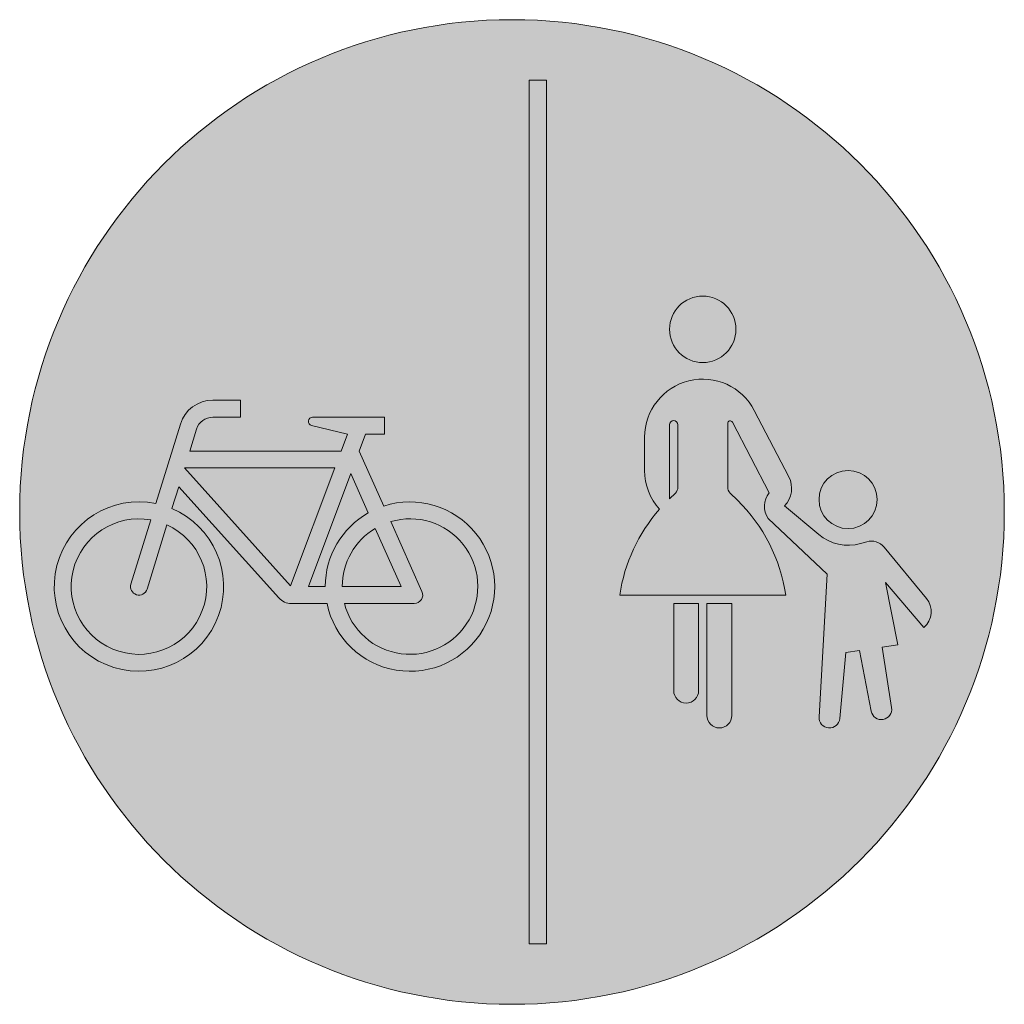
# Model space of a CAD drawing. Header units: metres. Extents: x -0.002 to 0.002, y -0.002 to 0.002.
import ezdxf

# ---------------------------------------------------------------- set-up
doc = ezdxf.new("R2010")
doc.units = ezdxf.units.M
doc.layers.add('VKZ_241-30_flf', color=5, linetype='Continuous', lineweight=0)
doc.layers.add('VKZ_241-30_sym', color=7, linetype='Continuous', lineweight=0)

msp = doc.modelspace()

# ---------------------------------------------------------------- hatches: boundary and pattern name
at = {"layer": 'VKZ_241-30_flf'}
h = msp.add_hatch(color=256, dxfattribs=at)
h.paths.add_polyline_path([(-0.002000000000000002, 5.551115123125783e-17, 1), (0.002000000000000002, 5.551115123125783e-17, 1)])
h.paths.add_polyline_path([(-0.001102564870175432, 0.0004541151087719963), (-0.001102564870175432, 0.000385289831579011), (-0.001215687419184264, 0.0003852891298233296, 0.3287759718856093), (-0.001281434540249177, 0.0003368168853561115), (-0.001309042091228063, 0.0002476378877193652), (-0.000694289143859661, 0.0002476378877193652), (-0.0006684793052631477, 0.0003164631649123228), (-0.0008140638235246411, 0.0003513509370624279, -0.8888080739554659), (-0.0008100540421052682, 0.0003852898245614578), (-0.0005175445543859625, 0.000385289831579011), (-0.0005175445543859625, 0.0003164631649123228), (-0.0005949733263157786, 0.0003164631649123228), (-0.0006207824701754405, 0.0002476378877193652), (-0.0005209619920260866, 2.421536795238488e-05, -2.622797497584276), (-0.0007514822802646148, -0.0003717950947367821), (-0.0008960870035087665, -0.0003717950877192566, -0.2124175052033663), (-0.0009472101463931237, -0.0003490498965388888), (-0.001354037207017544, 0.0001022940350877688), (-0.001381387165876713, 1.394397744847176e-05, -19.94976557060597), (-0.001447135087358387, 3.429775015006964e-05), (-0.00134718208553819, 0.000357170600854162, -0.3287776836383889), (-0.001215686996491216, 0.0004541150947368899)], flags=0)
h.paths.add_polyline_path([(7.017543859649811e-05, 0.001754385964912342), (0.0001403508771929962, 0.001754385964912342), (0.0001403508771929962, -0.001754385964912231), (7.017543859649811e-05, -0.001754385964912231)], flags=0)
h.paths.add_polyline_path([(0.0009099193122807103, 0.0007422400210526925, -0.9999999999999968), (0.000640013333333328, 0.0007422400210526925, -1)], flags=0)
h.paths.add_polyline_path([(0.0009843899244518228, 0.0004128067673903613), (0.00112465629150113, 0.00014335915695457, -0.3259249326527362), (0.001106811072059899, 2.541898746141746e-05), (0.001246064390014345, -9.150280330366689e-05, 0.2493293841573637), (0.001416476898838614, -0.0001277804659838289), (0.001441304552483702, -0.0001206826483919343, -0.2986396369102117), (0.001511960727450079, -0.0001426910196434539), (0.001511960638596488, -0.0001426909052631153), (0.001683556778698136, -0.0003512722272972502, -0.4083074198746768), (0.001673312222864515, -0.0004688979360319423), (0.001517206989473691, -0.0002867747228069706), (0.001567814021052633, -0.0005398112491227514), (0.001503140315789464, -0.0005493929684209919), (0.001541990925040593, -0.0007946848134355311, -0.9822761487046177), (0.001458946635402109, -0.0008093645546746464), (0.00141106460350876, -0.000563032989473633), (0.00135642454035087, -0.0005711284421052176), (0.001331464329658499, -0.0008389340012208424, -0.9821512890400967), (0.001247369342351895, -0.0008326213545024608), (0.001281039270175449, -0.000253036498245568), (0.00104084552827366, -2.585347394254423e-05, -0.3422282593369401), (0.001044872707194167, 7.742426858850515e-05), (0.0008952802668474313, 0.0003647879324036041, 0.784804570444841), (0.0008761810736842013, 0.0003601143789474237), (0.0008761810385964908, 0.0001012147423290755, 0.2011016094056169), (0.0008862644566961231, 7.715817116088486e-05), (0.0009162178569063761, 4.767526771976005e-05, -0.1625145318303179), (0.00111234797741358, -0.0003373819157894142), (0.0004375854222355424, -0.0003373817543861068, -0.1436149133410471), (0.0005991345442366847, 1.102687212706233e-05, -0.1848058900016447), (0.0005387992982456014, 0.000168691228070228), (0.0005387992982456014, 0.0003036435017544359, -0.7845861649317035)], flags=0)
h.paths.add_polyline_path([(0.0006568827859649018, -0.0003711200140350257), (0.0007580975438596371, -0.0003711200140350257), (0.0007580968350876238, -0.0007253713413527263, -0.9999990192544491), (0.0006568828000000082, -0.0007253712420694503)], flags=0)
h.paths.add_polyline_path([(0.0007918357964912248, -0.0003711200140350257), (0.000893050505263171, -0.0003711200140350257), (0.0008930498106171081, -0.0008265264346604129, -1.000588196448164), (0.0007918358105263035, -0.0008265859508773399)], flags=0)
h.paths.add_polyline_path([(0.001483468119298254, 5.060701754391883e-05, -0.9999999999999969), (0.001247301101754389, 5.060701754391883e-05, -1.000000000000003)], flags=0)
h.paths.add_polyline_path([(-0.0007200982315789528, 0.0001788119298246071), (-0.0008993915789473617, -0.0002993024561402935), (-0.001330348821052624, 0.0001788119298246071)], flags=0)
h.paths.add_polyline_path([(-0.0006551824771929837, 0.000155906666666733), (-0.0005839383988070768, -3.553108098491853e-06, 0.2701316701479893), (-0.0007584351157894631, -0.0003029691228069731), (-0.0008272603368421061, -0.0003029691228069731)], flags=0)
h.paths.add_polyline_path([(-0.001467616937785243, -3.186546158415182e-05, 15.93726340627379), (-0.001401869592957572, -5.221910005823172e-05), (-0.001482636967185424, -0.0003131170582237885, -1.000183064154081), (-0.001548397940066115, -0.0002928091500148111)], flags=0)
h.paths.add_polyline_path([(-0.0004926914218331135, -3.906109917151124e-05, -2.477103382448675), (-0.0006808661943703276, -0.0003717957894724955), (-0.000397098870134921, -0.0003717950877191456, 0.5433733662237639), (-0.000365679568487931, -0.0003233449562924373)], flags=0)
h.paths.add_polyline_path([(-0.0004501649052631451, -0.0003029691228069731), (-0.0006896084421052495, -0.0003029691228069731, -0.263724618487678), (-0.0005557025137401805, -6.675173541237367e-05)], flags=0)
h.paths.add_polyline_path([(0.0006737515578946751, 0.0003542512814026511), (0.0006737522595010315, 0.0001012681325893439, -0.2012520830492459), (0.000663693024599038, 7.718193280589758e-05), (0.0006400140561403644, 5.387508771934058e-05), (0.0006400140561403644, 0.0003542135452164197, -1.001116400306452)], flags=0)
at = {"layer": 'VKZ_241-30_flf', "true_color": 0xffffff}
h = msp.add_hatch(color=7, dxfattribs=at)
h.dxf.hatch_style = 1
h.paths.add_polyline_path([(-0.0006207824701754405, 0.0002476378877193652), (-0.0005949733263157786, 0.0003164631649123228), (-0.0005175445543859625, 0.0003164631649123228), (-0.0005175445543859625, 0.000385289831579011), (-0.0008100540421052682, 0.0003852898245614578, 0.8888080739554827), (-0.0008140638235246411, 0.0003513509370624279), (-0.0006684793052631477, 0.0003164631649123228), (-0.000694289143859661, 0.0002476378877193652), (-0.001309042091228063, 0.0002476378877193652), (-0.001281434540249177, 0.0003368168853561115, -0.3287759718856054), (-0.001215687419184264, 0.0003852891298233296), (-0.001102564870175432, 0.000385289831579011), (-0.001102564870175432, 0.0004541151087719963), (-0.001215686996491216, 0.0004541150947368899, 0.3287776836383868), (-0.00134718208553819, 0.000357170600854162), (-0.001447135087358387, 3.429775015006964e-05, 19.94976557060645), (-0.001381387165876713, 1.394397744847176e-05), (-0.001354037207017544, 0.0001022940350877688), (-0.0009472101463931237, -0.0003490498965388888, 0.2124175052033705), (-0.0008960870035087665, -0.0003717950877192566), (-0.0007514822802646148, -0.0003717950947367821, 2.622797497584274), (-0.0005209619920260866, 2.421536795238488e-05)])
h.paths.add_polyline_path([(-0.0007200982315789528, 0.0001788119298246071), (-0.0008993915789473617, -0.0002993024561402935), (-0.001330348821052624, 0.0001788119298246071)], flags=16)
h.paths.add_polyline_path([(-0.0006551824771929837, 0.000155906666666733), (-0.0005839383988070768, -3.553108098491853e-06, 0.2701316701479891), (-0.0007584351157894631, -0.0003029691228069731), (-0.0008272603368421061, -0.0003029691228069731)], flags=16)
h.paths.add_polyline_path([(-0.0005557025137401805, -6.675173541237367e-05), (-0.0004501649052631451, -0.0003029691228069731), (-0.0006896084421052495, -0.0003029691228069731, -0.2637246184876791)], flags=16)
h.paths.add_polyline_path([(-0.001467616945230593, -3.186546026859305e-05), (-0.001548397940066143, -0.0002928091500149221, 1.000183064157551), (-0.001482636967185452, -0.0003131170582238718), (-0.001401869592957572, -5.221910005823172e-05, -15.9372616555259)], flags=16)
h.paths.add_polyline_path([(-0.0006808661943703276, -0.0003717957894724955), (-0.000397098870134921, -0.0003717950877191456, 0.543373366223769), (-0.000365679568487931, -0.0003233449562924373), (-0.0004926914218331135, -3.906109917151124e-05, -2.477103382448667)], flags=16)
h.paths.add_polyline_path([(0.0001403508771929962, 0.001754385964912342), (7.017543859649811e-05, 0.001754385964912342), (7.017543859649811e-05, -0.001754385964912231), (0.0001403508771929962, -0.001754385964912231)])
h.paths.add_polyline_path([(0.0009162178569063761, 4.767526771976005e-05), (0.0008862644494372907, 7.715817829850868e-05, -0.201101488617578), (0.0008761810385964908, 0.000101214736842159), (0.0008761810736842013, 0.0003601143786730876, -0.7848045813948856), (0.0008952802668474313, 0.0003647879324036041), (0.001044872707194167, 7.742426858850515e-05, 0.3422282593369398), (0.00104084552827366, -2.585347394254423e-05), (0.001281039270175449, -0.000253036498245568), (0.001247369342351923, -0.0008326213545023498, 0.9821512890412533), (0.001331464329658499, -0.0008389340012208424), (0.00135642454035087, -0.0005711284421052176), (0.00141106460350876, -0.000563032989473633), (0.001458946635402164, -0.0008093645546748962, 0.9822761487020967), (0.001541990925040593, -0.0007946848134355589), (0.001503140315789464, -0.0005493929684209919), (0.001567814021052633, -0.0005398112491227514), (0.001517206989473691, -0.0002867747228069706), (0.001673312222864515, -0.0004688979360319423, 0.4083074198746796), (0.001683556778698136, -0.0003512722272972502), (0.001511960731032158, -0.0001426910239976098, 0.2986396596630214), (0.001441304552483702, -0.0001206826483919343), (0.001416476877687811, -0.0001277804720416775, -0.2493293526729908), (0.001246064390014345, -9.150280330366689e-05), (0.001246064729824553, -9.150310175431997e-05), (0.001106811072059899, 2.541898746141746e-05, 0.3259249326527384), (0.00112465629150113, 0.00014335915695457), (0.0009843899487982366, 0.0004128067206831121, 0.784586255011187), (0.0005387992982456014, 0.0003036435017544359), (0.0005387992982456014, 0.000168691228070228, 0.184805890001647), (0.0005991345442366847, 1.102687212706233e-05, 0.1436149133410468), (0.0004375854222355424, -0.0003373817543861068), (0.00111234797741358, -0.0003373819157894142, 0.1625145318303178)])
h.paths.add_polyline_path([(0.001483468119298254, 5.060701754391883e-05, 1), (0.001247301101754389, 5.060701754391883e-05, 1)], flags=17)
h.paths.add_polyline_path([(0.000640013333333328, 0.0007422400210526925, 1), (0.0009099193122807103, 0.0007422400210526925, 1)])
h.paths.add_polyline_path([(0.000893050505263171, -0.0003711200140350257), (0.0007918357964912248, -0.0003711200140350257), (0.0007918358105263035, -0.0008265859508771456, 1.000588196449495), (0.0008930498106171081, -0.0008265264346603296)], flags=17)
h.paths.add_polyline_path([(0.0007580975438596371, -0.0003711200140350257), (0.0006568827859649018, -0.0003711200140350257), (0.0006568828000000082, -0.0007253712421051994, 0.9999990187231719), (0.0007580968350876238, -0.0007253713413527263)], flags=17)
at = {"layer": 'VKZ_241-30_flf'}
h = msp.add_hatch(color=256, dxfattribs=at)
h.dxf.hatch_style = 1
h.paths.add_polyline_path([(0.0006737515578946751, 0.0003542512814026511, 1.001116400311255), (0.0006400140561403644, 0.000354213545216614), (0.0006400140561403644, 5.387508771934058e-05), (0.000663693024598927, 7.718193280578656e-05, 0.2012520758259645), (0.0006737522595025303, 0.0001012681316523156)])

# ---------------------------------------------------------------- linework, layer by layer
at = {"layer": 'VKZ_241-30_sym'}
for p, q in [((7.017543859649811e-05, 0.001754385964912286), (7.017543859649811e-05, -0.001754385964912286)), ((0.0001403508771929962, 0.001754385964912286), (7.017543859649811e-05, 0.001754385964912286)), ((0.0001403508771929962, -0.001754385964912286), (0.0001403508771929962, 0.001754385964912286)), ((-0.001102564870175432, 0.0004541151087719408), (-0.001215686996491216, 0.0004541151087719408)), ((-0.001102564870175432, 0.0003852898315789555), (-0.001102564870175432, 0.0004541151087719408)), ((0.0009844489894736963, 0.0004126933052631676), (0.00112465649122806, 0.0001433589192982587)), ((-0.001215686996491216, 0.0003852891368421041), (-0.001102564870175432, 0.0003852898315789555)), ((-0.0005175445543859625, 0.0003852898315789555), (-0.0008100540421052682, 0.0003852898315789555)), ((-0.0005175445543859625, 0.0003164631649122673), (-0.0005175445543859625, 0.0003852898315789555)), ((0.0008761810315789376, 0.0003601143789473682), (0.0008761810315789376, 0.0001012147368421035)), ((0.001044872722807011, 7.742423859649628e-05), (0.0008952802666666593, 0.0003647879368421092)), ((-0.001347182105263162, 0.0003571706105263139), (-0.001447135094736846, 3.429772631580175e-05)), ((-0.001309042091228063, 0.0002476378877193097), (-0.001281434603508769, 0.0003368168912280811)), ((-0.0008140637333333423, 0.0003513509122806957), (-0.0006684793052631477, 0.0003164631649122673)), ((0.0006400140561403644, 0.0003542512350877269), (0.0006400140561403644, 5.387508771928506e-05)), ((0.0006737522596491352, 0.0001012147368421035), (0.0006737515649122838, 0.0003542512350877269)), ((-0.0006684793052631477, 0.0003164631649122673), (-0.000694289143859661, 0.0002476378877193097)), ((-0.0006207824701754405, 0.0002476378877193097), (-0.0005949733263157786, 0.0003164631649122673)), ((-0.0005949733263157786, 0.0003164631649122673), (-0.0005175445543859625, 0.0003164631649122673)), ((0.0005387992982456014, 0.0001686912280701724), (0.0005387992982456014, 0.0003036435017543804)), ((-0.000694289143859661, 0.0002476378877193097), (-0.001309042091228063, 0.0002476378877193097)), ((-0.0005209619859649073, 2.421535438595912e-05), (-0.0006207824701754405, 0.0002476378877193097)), ((-0.001330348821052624, 0.0001788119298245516), (-0.0008993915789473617, -0.000299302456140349)), ((-0.0007200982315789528, 0.0001788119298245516), (-0.001330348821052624, 0.0001788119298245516)), ((-0.0008993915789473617, -0.000299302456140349), (-0.0007200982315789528, 0.0001788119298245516)), ((-0.0006551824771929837, 0.0001559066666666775), (-0.0008272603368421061, -0.0003029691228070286)), ((-0.000583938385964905, -3.553136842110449e-06), (-0.0006551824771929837, 0.0001559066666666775)), ((-0.001381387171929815, 1.394395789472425e-05), (-0.001354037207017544, 0.0001022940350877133)), ((-0.001354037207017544, 0.0001022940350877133), (-0.0009472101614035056, -0.0003490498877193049)), ((0.0006400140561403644, 5.387508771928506e-05), (0.0006636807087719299, 7.716981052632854e-05)), ((0.0008862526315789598, 7.716981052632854e-05), (0.0009162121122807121, 4.768094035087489e-05)), ((0.0005991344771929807, 1.102686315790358e-05), (0.0005991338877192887, 1.102759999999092e-05)), ((0.001106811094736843, 2.541896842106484e-05), (0.001246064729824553, -9.150310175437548e-05)), ((-0.00154839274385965, -0.000292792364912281), (-0.001467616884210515, -3.186526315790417e-05)), ((-0.0004926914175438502, -3.90611087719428e-05), (-0.0003656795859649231, -0.0003233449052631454)), ((0.001281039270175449, -0.0002530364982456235), (0.001040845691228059, -2.585362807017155e-05)), ((-0.001401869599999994, -5.22191228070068e-05), (-0.001482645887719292, -0.000313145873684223)), ((-0.0004501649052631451, -0.0003029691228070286), (-0.0005557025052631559, -6.675175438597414e-05)), ((0.001416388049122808, -0.0001278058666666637), (0.001441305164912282, -0.0001206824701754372)), ((0.001511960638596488, -0.0001426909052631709), (0.00168355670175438, -0.0003512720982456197)), ((0.001247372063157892, -0.0008325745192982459), (0.001281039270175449, -0.0002530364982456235)), ((-0.0008272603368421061, -0.0003029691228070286), (-0.0007584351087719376, -0.0003029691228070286)), ((-0.0006896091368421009, -0.0003029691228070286), (-0.0004501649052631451, -0.0003029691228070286)), ((0.001673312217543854, -0.0004688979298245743), (0.001517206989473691, -0.0002867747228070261)), ((0.001517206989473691, -0.0002867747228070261), (0.001567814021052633, -0.0005398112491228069)), ((0.001112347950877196, -0.0003373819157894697), (0.0004375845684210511, -0.0003373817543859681)), ((-0.0008960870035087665, -0.0003717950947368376), (-0.0007514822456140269, -0.0003717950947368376)), ((-0.0003970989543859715, -0.0003717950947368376), (-0.0006808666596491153, -0.000371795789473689)), ((0.0006568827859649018, -0.0003711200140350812), (0.0007580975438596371, -0.0003711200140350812)), ((0.0006568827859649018, -0.0007253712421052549), (0.0006568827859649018, -0.0003711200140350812)), ((0.0007580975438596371, -0.0003711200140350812), (0.0007580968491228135, -0.0007253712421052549)), ((0.0007918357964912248, -0.0003711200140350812), (0.000893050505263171, -0.0003711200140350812)), ((0.0007918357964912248, -0.0008265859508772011), (0.0007918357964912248, -0.0003711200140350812)), ((0.000893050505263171, -0.0003711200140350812), (0.0008930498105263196, -0.0008265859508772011)), ((0.001567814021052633, -0.0005398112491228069), (0.001503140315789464, -0.0005493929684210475)), ((0.001503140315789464, -0.0005493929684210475), (0.001541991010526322, -0.000794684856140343)), ((0.00135642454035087, -0.0005711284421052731), (0.001331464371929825, -0.0008389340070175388)), ((0.00141106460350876, -0.0005630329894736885), (0.00135642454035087, -0.0005711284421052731)), ((0.001458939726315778, -0.0008093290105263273), (0.00141106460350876, -0.0005630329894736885)), ((7.017543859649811e-05, -0.001754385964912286), (0.0001403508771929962, -0.001754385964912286))]:
    msp.add_line(p, q, dxfattribs=at)
for centre, radius in [((0, 0), 0.002), ((0.0007749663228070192, 0.000742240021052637), 0.0001349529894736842), ((0.001365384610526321, 5.060701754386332e-05), 0.0001180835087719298)]:
    msp.add_circle(centre, radius, dxfattribs=at)
for centre, radius, start, end in [((0.0007749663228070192, 0.0003036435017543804), 0.0002361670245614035, 27.49999999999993, 180.0000149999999), ((-0.001215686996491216, 0.0003164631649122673), 0.0001376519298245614, 90, 162.7988429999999), ((-0.001215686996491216, 0.0003164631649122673), 6.88259649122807e-05, 90, 162.7988429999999), ((-0.0008100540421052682, 0.0003680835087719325), 1.720631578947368e-05, 90, 256.5241389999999), ((0.0006568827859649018, 0.0003542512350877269), 1.686877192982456e-05, 0, 180), ((0.000886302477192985, 0.0003601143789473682), 1.012140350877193e-05, 27.49999999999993, 180.0000149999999), ((0.0007749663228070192, 0.0001686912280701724), 0.0002361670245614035, 180, 221.881622), ((0.001034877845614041, 9.662315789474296e-05), 0.0001012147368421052, 315.291809, 27.50000199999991), ((0.0006400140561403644, 0.0001012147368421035), 3.373824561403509e-05, 314.545746, 0), ((0.0009099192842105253, 0.0001012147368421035), 3.373824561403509e-05, 180, 225.454239), ((-0.001515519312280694, -0.0003029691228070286), 0.0003441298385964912, 78.53809400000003, 67.05969999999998), ((-0.0004143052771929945, -0.0003029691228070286), 0.0003441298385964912, 191.536957, 108.0550919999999), ((0.0004375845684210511, -0.0004385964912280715), 0.0006823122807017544, 8.530769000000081, 45.45423900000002), ((0.001109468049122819, 2.318807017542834e-05), 8.434526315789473e-05, 139.9821930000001, 215.5518799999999), ((0.001112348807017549, -0.0004385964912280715), 0.0006823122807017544, 138.7786250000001, 171.4692229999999), ((-0.001515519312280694, -0.0003029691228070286), 0.0002753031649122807, 79.97972899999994, 65.61809499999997), ((-0.0004143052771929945, -0.0003029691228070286), 0.0003441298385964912, 119.5335849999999, 180), ((-0.0004143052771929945, -0.0003029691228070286), 0.0002753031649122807, 194.4775089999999, 106.542526), ((-0.0004143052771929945, -0.0003029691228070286), 0.0002753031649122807, 120.9043050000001, 180), ((0.001365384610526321, 5.060701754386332e-05), 0.0001855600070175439, 229.982193, 285.953827), ((0.001459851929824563, -0.0001855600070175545), 6.747649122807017e-05, 39.44364900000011, 105.953835), ((-0.001515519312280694, -0.0003029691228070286), 3.441263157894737e-05, 162.7988429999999, 342.798828), ((-0.0008960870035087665, -0.0003029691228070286), 6.88259649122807e-05, 222.030487, 270), ((-0.0003970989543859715, -0.0003373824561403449), 3.441263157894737e-05, 270, 24.07415599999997), ((0.001618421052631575, -0.0004048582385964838), 8.434526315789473e-05, 310.6012879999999, 39.44364900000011), ((0.0007074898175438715, -0.0007253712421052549), 5.060701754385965e-05, 180, 0), ((0.001500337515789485, -0.000801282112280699), 4.217263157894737e-05, 190.9999999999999, 9.000003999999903), ((0.0008424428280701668, -0.0008265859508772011), 5.060701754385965e-05, 180, 0), ((0.001289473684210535, -0.0008350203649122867), 4.217263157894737e-05, 176.675247, 354.6752319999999)]:
    msp.add_arc(centre, radius, start, end, dxfattribs=at)

doc.saveas('drawing.dxf')
